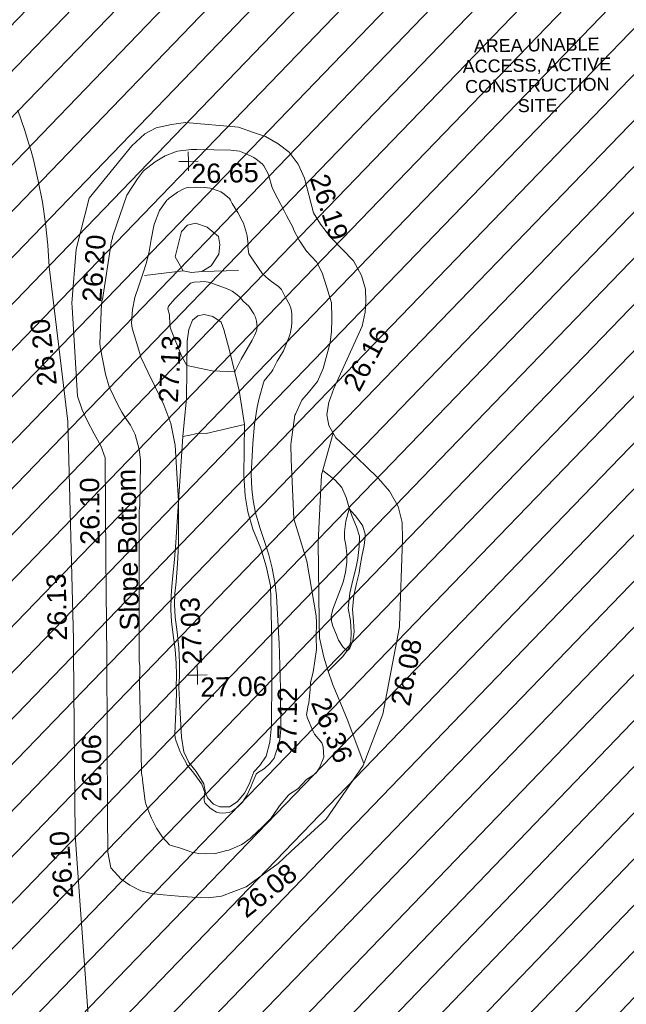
# Model space of a CAD drawing. Header units: millimetres. Extents: x -290717 to 520720, y -103372 to 287762.
# Tile 201 of 256: x -109149 to -97340, y 206356 to 225521. Entities that reach past the tile are written whole.
import ezdxf

# ---------------------------------------------------------------- set-up
doc = ezdxf.new("R2010")
doc.units = ezdxf.units.MM
doc.linetypes.add('IMPORT-UG_ELEC_STREET LIGHTING_QLB2 _2_', pattern=[2700, 1500, -300.0000000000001, 0, -250, 150, -300.0000000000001, 0, -200])
for name, color, linetype, lineweight, true_color in [('00_UAV_LEVEL_SPOT', 7, 'Continuous', 9, 0x666666), ('00_UAV_SLOPE_BOTTOM', 30, 'Continuous', 9, 0xff7f00), ('00_UAV_SLOPE_TOP', 40, 'Continuous', 9, 0xffbf00), ('01_DTM_CONTOUR_MJR', 7, 'Continuous', 9, 0x7f3f00), ('01_DTM_CONTOUR_MNR', 7, 'Continuous', 9, 0xa5a552), ('12333-PUM-2D-U-0001-C01 - Rev2_REVIT IMPORT_dwg', 7, 'Continuous', 9, 0x767676), ('PUM-UNABLE TO SURVEY', 190, 'Continuous', 9, 0x7f00ff)]:
    doc.layers.add(name, color=color, linetype=linetype, lineweight=lineweight, true_color=true_color)
doc.layers.add('00_UAV_SURFACE', color=7, linetype='Continuous', lineweight=9)
doc.styles.add('Arial_1', font='arial.ttf', dxfattribs={"height": 250})
doc.styles.add('Swis721 Lt BT_2', font='swissl.ttf', dxfattribs={"height": 375})

# ---------------------------------------------------------------- blocks, each defined once
blk = doc.blocks.new('12333-PUM-2D-U-0001-C01 - Rev2_REVIT IMPORT_dwg_UAV-2077255-Site Location Plan Existing')
at = {"layer": '00_UAV_LEVEL_SPOT', "color": 254, "true_color": 0xcccccc, "flags": 128}
for points in [[(0, -500.0000000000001), (0, 0), (-500.0000000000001, 0)], [(500.0000000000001, 0), (0, 0), (0, 500.0000000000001)]]:
    blk.add_lwpolyline(points, dxfattribs=at)
blk = doc.blocks.new('12333-PUM-2D-U-0001-C01 - Rev2_REVIT IMPORT_dwg_MGS62954_T2_Galway_ITM_3d_Rev1-2077680-Site Location Plan Existing')
at = {"layer": '00_UAV_SLOPE_BOTTOM', "color": 254, "true_color": 0xcccccc}
blk.add_line((533800937.0974312, 725777860.2068632), (533800225.9949999, 725777854.4785001), dxfattribs=at)
at = {"layer": '00_UAV_SLOPE_BOTTOM', "color": 254, "true_color": 0xcccccc, "flags": 128}
blk.add_lwpolyline([(533798057.9949999, 725779320.4785002), (533798903.9950001, 725780322.4785001), (533799160.9949999, 725780550.4785001), (533799383.995, 725780660.4785), (533799679.9949999, 725780725.4785001), (533799954.995, 725780758.4785001), (533800984.9950001, 725780648.4785001), (533801275.9949999, 725780540.4785001), (533801508.9949999, 725780457.4785001), (533801750.9949999, 725780312.4785001), (533801963.9949999, 725780144.4785), (533802131.9950001, 725779905.4785001), (533802162.7126948, 725779837.1887492), (533802252.9949999, 725779636.4785001), (533802415.9949999, 725778953.4785), (533802551.9949999, 725778734.4785001), (533802735.9949999, 725778475.4785001), (533802964.995, 725778236.4785001), (533803178.9949999, 725778007.4785), (533803331.9949999, 725777717.4785001), (533803401.995, 725777455.4785), (533803403.9950001, 725777211.4785002), (533803385.9949999, 725777005.4785001), (533803323.9949999, 725776734.4785002), (533802754.995, 725775529.4785), (533802683.495989, 725775347.2935203), (533802650.9949999, 725775264.4785), (533802608.9949999, 725775017.4785), (533802642.9949999, 725774813.4785001), (533802775.995, 725774569.4785001), (533803053.995, 725774297.4785002), (533803345.9949999, 725774006.4785001), (533803592.995, 725773764.4785), (533803802.995, 725773510.4785001), (533803963.9949999, 725773210.4785), (533804035.9949999, 725772896.4785001), (533804036.9949999, 725772573.4785001), (533803952.9950001, 725770886.4785001), (533803948.9252468, 725770866.9733242), (533803595.9949999, 725769175.4785001), (533803194.995, 725768183.4785), (533802456.9949999, 725767148.4785001), (533801761.1484334, 725766530.5197223), (533801509.995, 725766307.4785001), (533800875.9949999, 725765859.4785001), (533800391.995, 725765688.4785), (533800135.9949999, 725765661.4785), (533799824.9949999, 725765676.4785001), (533799557.9949999, 725765703.4785001), (533799256.9950001, 725765734.4785001), (533799025.9949999, 725765764.4785), (533798823.9949999, 725765817.4785001), (533798612.9949999, 725765932.4785001), (533798445.995, 725766050.4785001), (533798248.9949999, 725766276.4785), (533798193.9949999, 725766580.4785), (533798203.5157662, 725767318.4350377), (533798242.9949999, 725770378.4785001), (533798259.9905573, 725772317.9715034), (533798276.995, 725774258.4785), (533798194.9949999, 725774495.4785), (533798068.9949999, 725774729.4785001), (533797937.9949999, 725774990.4785), (533797844.9950001, 725775203.4785001), (533797757.9949999, 725775467.4785001), (533797687.051192, 725777204.6430954), (533797683.995, 725777279.4785), (533797786.9949999, 725778328.4785001)], close=True, dxfattribs=at)
for points in [[(533799108.1353118, 725777790.879391), (533799862.9949999, 725777868.4785001), (533800023.9949999, 725777838.4785), (533800225.9949999, 725777854.4785001)], [(533799799.9949999, 725774644.4785), (533799935.995, 725774671.4785001), (533800043.995, 725774692.4785001), (533800252.9949999, 725774699.4785001), (533800999.995, 725774859.4785001)], [(533802727.2280462, 725774658.9456934), (533802483.9949999, 725773855.4785), (533802397.9949999, 725772543.4785002), (533802385.9949999, 725771003.4785001), (533802386.995, 725770681.4785), (533802467.995, 725770305.4785001), (533802538.995, 725770051.4785001), (533802635.4475779, 725769761.2595828), (533802650.9949999, 725769714.4785001), (533802748.9949999, 725769466.4785001), (533802898.9950001, 725769089.4785001), (533803211.48032, 725768224.2601397)]]:
    blk.add_lwpolyline(points, dxfattribs=at)
at = {"layer": '00_UAV_SLOPE_TOP', "color": 254, "true_color": 0xcccccc, "flags": 128}
for points in [[(533799862.9949999, 725777868.4785001), (533799707.995, 725778149.4785), (533799841.9949999, 725778637.4785), (533799962.9949999, 725778760.4785), (533800114.9949999, 725778792.4785), (533800339.9949999, 725778710.4785001), (533800558.995, 725778525.4785), (533800581.9949999, 725778373.4785), (533800557.9949999, 725778185.4785001), (533800405.9949999, 725777961.4785), (533800225.9949999, 725777854.4785001)], [(533800999.995, 725774859.4785001), (533800910.9949999, 725775526.4785), (533800740.9949999, 725776280.4785), (533800632.9949999, 725776712.4785001), (533800581.9949999, 725776858.4785001), (533800423.995, 725776975.4785), (533800254.995, 725777015.4785001), (533800128.9949999, 725776988.4785002), (533800022.9949999, 725776906.4785), (533799946.9949999, 725776725.4785001), (533799916.9949999, 725776502.4785001), (533799881.9950001, 725775383.4785001), (533799830.1278, 725774916.0411738), (533799799.9949999, 725774644.4785)], [(533800999.995, 725774859.4785001), (533800971.9949999, 725773873.4785002), (533800992.9949999, 725773469.4785001), (533801035.9949999, 725773156.4785), (533801130.9949999, 725772817.4785001), (533801277.9949999, 725772443.4785), (533801371.9950001, 725772095.4785), (533801450.995, 725771711.4785001), (533801458.9949999, 725770637.4785), (533801445.5912313, 725769925.3492318), (533801427.9949999, 725768990.4785001), (533801384.995, 725768669.4785), (533801311.9949999, 725768399.4785), (533801185.995, 725768219.4785001), (533801066.9949999, 725768095.4785), (533800983.9949999, 725767891.4785002), (533800882.9949999, 725767690.4785001), (533800728.9949999, 725767515.4785002), (533800576.9949999, 725767423.4785001), (533800390.9949999, 725767429.4785002), (533800266.9949999, 725767482.4785), (533800153.9950001, 725767609.4785001), (533800119.995, 725767707.4785002), (533800086.9949999, 725767879.4785), (533799940.9949999, 725768123.4785002), (533799805.9950001, 725768299.4785002), (533799711.9949999, 725768507.4785), (533799665.995, 725768793.4785001)], [(533799799.9949999, 725774644.4785), (533799689.9949999, 725773388.4785001), (533799672.9949999, 725772539.4785001), (533799646.995, 725772173.4785001), (533799616.9949999, 725771819.4785002), (533799586.9949999, 725771593.4785), (533799580.995, 725771382.4785001), (533799587.995, 725771134.4785), (533799620.9949999, 725770839.4785001), (533799647.9949999, 725770533.4785001), (533799653.9950001, 725770241.4785001), (533799648.9950001, 725769990.4785), (533799633.9949999, 725769751.4785001), (533799636.561232, 725769660.9271708), (533799640.9949999, 725769504.4785), (533799665.995, 725768793.4785001)], [(533802508.6498575, 725773936.9204322), (533802740.9949999, 725773752.4785001), (533802877.9949999, 725773603.4785001), (533802954.9949999, 725773401.4785), (533803013.9949999, 725773184.4785001), (533803062.9949999, 725773030.4785001), (533803149.9949999, 725772827.4785001), (533803203.9949999, 725772645.4785001), (533803194.995, 725772446.4785001), (533803163.9949999, 725772215.4785), (533803120.9949999, 725772021.4785001), (533803056.9949999, 725771794.4785), (533802996.995, 725771541.4785001), (533802957.995, 725771250.4785), (533802994.995, 725771001.4785001), (533803009.995, 725770781.4785001), (533802994.995, 725770601.4785), (533802949.9949999, 725770459.4785001), (533802833.9949999, 725770308.4785), (533802544.9736382, 725770033.489205)]]:
    blk.add_lwpolyline(points, dxfattribs=at)
at = {"layer": '00_UAV_SURFACE', "color": 254, "true_color": 0xcccccc, "flags": 128}
blk.add_lwpolyline([(533797978.228904, 725760481.7039409), (533797766.5815, 725763243.6415001), (533797643.7259776, 725765468.3552963), (533797563.5815, 725766919.6415), (533797597.0714408, 725770465.8541154), (533797599.5815001, 725770731.6415), (533797560.5815001, 725774976.6415001), (533797510.8644759, 725775462.7098826), (533797251.5815001, 725777997.6415001), (533797232.6401224, 725778418.6436598), (533797196.0856184, 725778838.4833465), (533797141.9821178, 725779256.424019), (533797070.4245364, 725779671.7324668), (533796981.5384103, 725780083.680098), (533796940.5815, 725780249.6415002), (533796894.3710124, 725780415.7138525), (533796827.6089498, 725780655.644945), (533796697.7338359, 725781056.5614564)], dxfattribs=at)
at = {"layer": '01_DTM_CONTOUR_MJR', "color": 254, "true_color": 0xcccccc, "flags": 128}
blk.add_lwpolyline([(533800068.7235404, 725777649.5352516), (533800184.5847178, 725777650.1727575), (533800274.3488945, 725777654.8648647), (533800372.4903743, 725777633.9662069), (533800675.1469811, 725777518.4432487), (533800771.1003498, 725777476.6044785), (533800804.1125542, 725777458.3766235), (533800905.7132868, 725777384.0923077), (533800949.8805891, 725777346.0792503), (533801024.8653847, 725777254.1153847), (533801073.0454368, 725777210.9224443), (533801123.4170156, 725777159.8884242), (533801219.8615443, 725777013.3825419), (533801251.3558201, 725776942.3796296), (533801268.6766482, 725776867.5621831), (533801282.0828502, 725776748.5778253), (533801275.9837862, 725776696.493573), (533801253.8073955, 725776647.9185292), (533801231.4478523, 725776603.237682), (533801180.0000002, 725776500), (533800957.8260871, 725776134.7826087), (533800830.0000001, 725775890), (533800391.6474015, 725775915.4449552), (533799900.0000001, 725776030.0000001), (533799799.2870823, 725776217.3551195), (533799605.6477901, 725776722.3466852), (533799589.6962701, 725776779.132327), (533799580.8333334, 725776976.1111113), (533799580.0000001, 725777020.0000001), (533799549.9060245, 725777137.2006472), (533799552.9646832, 725777167.7890664), (533799563.0627686, 725777185.9163088), (533799688.6575053, 725777327.4154335), (533800001.6185736, 725777628.7239118)], close=True, dxfattribs=at)
at = {"layer": '01_DTM_CONTOUR_MNR', "color": 254, "true_color": 0xcccccc, "flags": 128}
for points in [[(533802260, 725775460.0000001), (533802124.8168185, 725775312.423703), (533801995.2434667, 725775041.6280687), (533801987.5694712, 725775021.3856409), (533801944.6944689, 725774783.4312587), (533801904.9577551, 725774506.8466014), (533801897.9032259, 725774453.6640294), (533801900.8530897, 725774164.0516907), (533801930.0000002, 725773010.0000001), (533802170.074214, 725772176.3964318), (533802334.4979081, 725771113.6471409), (533802337.3097709, 725770975.5825769), (533802326.5981266, 725770700.1030332), (533802323.6798862, 725770459.3062387), (533802251.6729733, 725770017.3488791), (533802198.3221206, 725769815.8873789), (533802188.093255, 725769688.6812272), (533802156.009956, 725769416.9550586), (533802146.4391646, 725769373.7801567), (533802110, 725769190.0000001), (533802125.8571429, 725769125.1428572), (533802233.0898997, 725768858.7907325), (533802260, 725768810.0000001), (533802401.5413423, 725768636.8557658), (533802422.4104601, 725768558.8466628), (533802430.2330509, 725768357.6059322), (533802347.097151, 725768151.5875444), (533802277.8312674, 725768056.4771508), (533802237.3289682, 725768021.3214287), (533802140.0000001, 725767960.0000002), (533802090.2399958, 725767930.0557622), (533801913.3259178, 725767752.6807564), (533801749.7704083, 725767647.815689), (533801730.7488021, 725767630.7048723), (533801551.3962717, 725767424.9360752), (533801525.194475, 725767387.2814733), (533801377.3868427, 725767184.7883452), (533801348.9617597, 725767149.6488752), (533801172.7899787, 725766987.7011373), (533801144.3485669, 725766962.6676643), (533800970.026181, 725766803.2896985), (533800804.137123, 725766685.531785), (533800758.7344832, 725766664.7852781), (533800550.0000001, 725766583.8157896), (533800515.9577115, 725766573.1683687), (533800336.0716528, 725766529.4091696), (533800295.9482918, 725766522.9082959), (533800087.5769231, 725766515.7692308), (533799963.6578085, 725766525.6686084), (533799822.4859287, 725766556.5126641), (533799760.672754, 725766581.0356662), (533799593.1694185, 725766641.7884065), (533799431.5965934, 725766687.9376887), (533799398.652428, 725766706.5278189), (533799265.721589, 725766853.93519), (533799150.2598789, 725767033.7544904), (533799054.557628, 725767229.3197035), (533799019.2767522, 725767323.6856545), (533798949.6973441, 725767512.3774892), (533798939.6080515, 725767565.5866727), (533798897.8604469, 725767971.8107438), (533798893.2765152, 725768012.2348486), (533798885.4699613, 725768064.0503876), (533798878.7182018, 725768113.5964913), (533798876.3521763, 725768175.3522923), (533798871.7872413, 725769859.0675944), (533798879.9468292, 725770120.8128035), (533798881.0937501, 725770158.9903847), (533798881.0937501, 725770197.752404), (533798877.7432591, 725770241.4645145), (533798873.924543, 725770288.9215376), (533798869.3939394, 725770333.0944744), (533798869.0365449, 725770372.801772), (533798918.0054813, 725773159.6476026), (533798919.8437501, 725773188.064904), (533798923.8828414, 725773220.8283561), (533798927.7066116, 725773270.6375444), (533798933.887481, 725773318.9097584), (533798940.794913, 725773441.0821652), (533798951.7122327, 725773644.0841447), (533798963.3333334, 725774205.4545455), (533798943.4715822, 725774406.528418), (533798867.1100918, 725774703.7677641), (533798782.5103884, 725774882.5469381), (533798708.6721679, 725774995.2077403), (533798616.3782051, 725775144.1195325), (533798541.2621896, 725775285.0123903), (533798464.4869599, 725775449.5612031), (533798383.1339555, 725775639.3379116), (533798311.5475595, 725775884.8514811), (533798216.6227626, 725776418.3586626), (533798212.090838, 725776489.968205), (533798259.2081448, 725777257.1945702), (533798263.4653228, 725777288.5697145), (533798268.6692169, 725777316.9092898), (533798277.1291242, 725777343.8822527), (533798474.5314469, 725778476.4437507), (533798479.6993626, 725778495.1093886), (533798486.1929825, 725778513.5789474), (533798493.1742032, 725778531.9950582), (533798495.1106026, 725778553.8863466), (533798505.5519782, 725778579.3181885), (533798790.0000001, 725779360), (533799000, 725779680.0000002), (533799120, 725779830.0000001), (533799350, 725780000), (533799545.7971016, 725780115.9782611), (533799753.5756474, 725780193.0304408), (533799773.4004638, 725780197.6173574), (533799791.9625475, 725780202.2207558), (533800059.6553621, 725780229.9990834), (533800169.0967149, 725780231.1818199), (533800826.7664664, 725780206.4292449), (533800995.6652048, 725780180.0438598), (533801060.862355, 725780156.5091211), (533801225.1182034, 725780077.4248565), (533801271.050921, 725780053.7865657), (533801316.561086, 725780021.0407239), (533801432.1747094, 725779928.6096512), (533801465.318747, 725779888.6046091), (533801544.9541423, 725779733.2550595), (533801560.5063385, 725779689.0024596), (533801616.3333333, 725779481.9444445), (533801628.8844019, 725779441.5880729), (533801728.3154453, 725779238.0463268), (533801848.4292932, 725779002.7247478), (533801886.976428, 725778916.1572336), (533802014.5079187, 725778667.918552), (533802024.6190476, 725778640.952381), (533802127.7866401, 725778430.9322035), (533802268.2134739, 725778215.0108314), (533802458.0309398, 725778003.5695189), (533802563.8028793, 725777785.822813), (533802646.8640103, 725777515.637537), (533802739.2694277, 725777197.6510963), (533802740.2941178, 725776906.4237001), (533802737.8509063, 725776889.6215258), (533802725.0374331, 725776635.5614974), (533802695.3317962, 725776432.0813183), (533802676.5634676, 725776346.9814242), (533802549, 725775922.4285716), (533802438.064545, 725775671.7888433)], [(533801385.2914937, 725775665.7975696), (533801293.0279012, 725775368.2771086), (533801250.7692308, 725775194.3589745), (533801197.6378976, 725774860), (533801154.5132108, 725774485.3054645), (533801115.4444675, 725773876.764859), (533801122.1131651, 725773605.3354374), (533801146.3304109, 725773375.6144439), (533801186.124185, 725773135.3723285), (533801262.8800671, 725772851.559016), (533801369.1888674, 725772518.2117761), (533801429.755174, 725772314.1188396), (533801489.8517664, 725772052.0592935), (533801547.2647043, 725771738.0571264), (533801563.6878164, 725771516.9452176), (533801596.1782708, 725770684.5198195), (533801599.1604227, 725770597.4787598), (533801613.5847584, 725769714.9244303), (533801603.6054869, 725768905.314397), (533801580.9108783, 725768722.4115336), (533801551.9318184, 725768604.5021647), (533801495.0250445, 725768441.5362345), (533801463.2980195, 725768353.3440813), (533801434.7672414, 725768314.7931036), (533801380.3307912, 725768256.1415635), (533801271.3709312, 725768155.3819079), (533801133.972052, 725768079.1395483), (533801107.7672414, 725768047.7068967), (533801030.8989363, 725767868.1861701), (533801008.9702128, 725767817.5744683), (533800926.7747949, 725767654.0193886), (533800832.0024272, 725767512.5364077), (533800782.7083334, 725767457.7083334), (533800742.3863637, 725767420.9090909), (533800633.1862069, 725767340.2206898), (533800572.2633237, 725767314.2654246), (533800438.4656084, 725767302.7777778), (533800381.5382146, 725767308.714408), (533800322.4492532, 725767324.620835), (533800239.6226415, 725767377.1843252), (533800196.0317879, 725767412.5583948), (533800100.4048585, 725767510.8097167), (533800087.1232341, 725767560.7182103), (533800095.0979661, 725767681.4359024), (533800101.2153784, 725767713.5626007), (533800046.612529, 725767875.2668215), (533799898.7848104, 725768089.0886075), (533799777.8897098, 725768242.9150395), (533799760.2304054, 725768268.7493246), (533799749.3476414, 725768292.8644288), (533799656.5408925, 725768474.7952219), (533799640.3571429, 725768511.5476192), (533799561.2347838, 725768718.3741258), (533799547.8265734, 725768782.0321679), (533799542.522178, 725768861.706275), (533799579.0674546, 725769440.4215114), (533799585.5555555, 725769680.3030304), (533799585.3727577, 725769772.0629064), (533799591.5625001, 725770002.8434068), (533799589.1980655, 725770236.6592344), (533799573.0261605, 725770501.2405434), (533799541.6362591, 725770782.1176914), (533799515.3308243, 725771047.4246762), (533799506.8181819, 725771276.3257576), (533799513.3164914, 725771559.2660558), (533799530.0859498, 725771732.8719666), (533799557.4005359, 725771945.9717613), (533799595.3016592, 725772253.3498528), (533799627.4567509, 725772585.0166938), (533799690.0000002, 725773390.0000001), (533799647.6497194, 725774479.0261186), (533799567.9468599, 725774903.2910631), (533799436.8253968, 725775269.2063494), (533799389.8195514, 725775378.0176563), (533799140.0000001, 725775920.0000001), (533799008.8932034, 725776204.7830151), (533799000.9773035, 725776225.8597414), (533798989.3211969, 725776274.9713244), (533798845.9571323, 725776772.5351073), (533798836.6287625, 725776872.2474917), (533798860.5091519, 725777135.2746773), (533798911.9282005, 725777367.0333662), (533798990.2837338, 725777592.6571167), (533799010.949716, 725777654.5125321), (533799077.8837554, 725777844.9089617), (533799149.4544309, 725778048.4345549), (533799202.7848865, 725778260.4156609), (533799248.1845919, 725778492.5896263), (533799306.5732759, 725778760.1939657), (533799317.728656, 725778804.0001662), (533799403.3351856, 725779021.2925094), (533799419.6063731, 725779050.5904406), (533799568.6920553, 725779251.2936815), (533799585.7467386, 725779267.5888438), (533799612.5806745, 725779291.0321789), (533799747.4597842, 725779386.5294638), (533799775.0764613, 725779403.1522659), (533799915.3611618, 725779473.8874775), (533799949.2105263, 725779483.1578948), (533799994.611921, 725779493.130835), (533800155.4152661, 725779496.6778712), (533800303.25, 725779488.5803572), (533800419.2821665, 725779468.0946018), (533800585.0265296, 725779411.2891394), (533800620.0168069, 725779397.420168), (533800654.2400761, 725779377.6502277), (533800783.3572021, 725779260.8077879), (533800803.2352942, 725779233.5294118), (533800820.2530493, 725779201.3462943), (533800835.5902779, 725779161.9965278), (533800919.7514787, 725779025.459836), (533800941.6753382, 725778987.1054457), (533801026.1125989, 725778826.2230552), (533801049.1678855, 725778778.2965131), (533801107.2396694, 725778584.8760332), (533801117.4239911, 725778529.8919593), (533801130.7120466, 725778356.3349754), (533801127.120671, 725778313.5503248), (533801144.5639582, 725778178.9356395), (533801401.9962397, 725777787.3444338), (533801514.9693314, 725777681.6055939), (533801572.906058, 725777635.8597109), (533801708.9097633, 725777537.2965508), (533801766.5577901, 725777473.9313926), (533801801.6717699, 725777409.6938151), (533801838.011671, 725777329.3128601), (533801920.3559086, 725777183.0715708), (533801951.6678824, 725777087.0983771), (533801958.1690142, 725776994.4148529), (533801959.7142859, 725776831.4550266), (533801950.7192404, 725776747.4558218), (533801920.4769858, 725776608.6243608), (533801902.081947, 725776550.4011788), (533801835.783523, 725776389.938145), (533801782.6733871, 725776280.0241935), (533801691.9562357, 725776130.215424), (533801661.9791667, 725776078.9583335), (533801574.4793975, 725775912.9495537), (533801554.1784523, 725775881.7714126), (533801400, 725775700.0000001), (533801393.1469879, 725775681.040964)], [(533802978.5714286, 725770472.2857145), (533802959.0703014, 725770442.1384833), (533802920.0000001, 725770420.0000001), (533802842.6543536, 725770502.1715039), (533802759.9579832, 725770630.6722691), (533802721.1242372, 725770733.4071351), (533802655.1970804, 725770905.8978101), (533802630.263158, 725771000.0000001), (533802624.0000001, 725771102.6315789), (533802659.8640001, 725771238.896), (533802870.1639345, 725771756.3934426), (533802919.9695818, 725771949.1254753), (533802946.1714287, 725772145.5428573), (533802952.5040387, 725772307.3667207), (533802931.0097426, 725772479.5052193), (533802909.78849, 725772610.0959176), (533802909.0734416, 725772736.8417308), (533802941.0588236, 725772941.6951871), (533803010.0000001, 725773180.0000002), (533803112.3213098, 725773063.9381468), (533803128.1541021, 725773043.6308204), (533803249.8653996, 725772876.8504345), (533803268.1789666, 725772839.294975), (533803314.9549181, 725772684.2127733), (533803315.4871168, 725772639.0012271), (533803286.5684122, 725772463.6331877), (533803238.5247681, 725772251.231442), (533803203.4174021, 725772069.8690991), (533803182.728932, 725771934.5979605), (533803124.522857, 725771724.7521672), (533803070.5822399, 725771491.7068887), (533803043.7500001, 725771219.5454546), (533803053.5023924, 725770992.7236843), (533803067.0454546, 725770786.675532), (533803034.1147637, 725770613.3263351)]]:
    blk.add_lwpolyline(points, close=True, dxfattribs=at)
at = {"xscale": 0.375, "yscale": 0.375, "zscale": 0.375}
for p in [(533800000.0000001, 725780000), (533800000.0000001, 725770000.0000001)]:
    blk.add_blockref('12333-PUM-2D-U-0001-C01 - Rev2_REVIT IMPORT_dwg_UAV-2077255-Site Location Plan Existing', p, dxfattribs=at)
at = {"layer": '00_UAV_LEVEL_SPOT', "char_height": 375, "width": 1495.902363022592, "attachment_point": 1, "line_spacing_factor": 1.005061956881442, "style": 'Swis721 Lt BT_2'}
for s, insert in [('26.65', (533800051.8765643, 725779949.1441548)), ('27.06', (533800051.8765643, 725769949.1441547))]:
    blk.add_mtext(s, dxfattribs=dict(at, insert=insert))
at = {"layer": '00_UAV_SLOPE_BOTTOM', "color": 251, "true_color": 0x666666, "char_height": 375, "attachment_point": 1, "line_spacing_factor": 1.005061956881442, "style": 'Swis721 Lt BT_2'}
for s, insert, width, rotation in [('26.19', (533802709.7466636, 725779744.9596765), 1495.902363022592, 287.2154112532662), ('26.20', (533797881.3959899, 725777315.4979404), 1495.902363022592, 84.98616745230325), ('26.16', (533802917.1434635, 725775613.837136), 1495.902363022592, 61.211266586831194), ('Slope Bottom', (533798508.091367, 725770888.4341323), 3685.143599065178, 90.36518960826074), ('26.10', (533797766.9705997, 725772572.3013799), 1495.902363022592, 89.4979364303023), ('26.08', (533803750.6337332, 725769380.984811), 1495.902363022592, 78.21432804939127), ('26.36', (533802543.1615238, 725769561.520473), 1495.902363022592, 291.0092821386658), ('26.06', (533797711.552482, 725767574.8029206), 1495.902363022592, 89.26083795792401), ('26.08', (533800639.5028381, 725765535.8375903), 1495.902363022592, 37.38182850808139)]:
    blk.add_mtext(s, dxfattribs=dict(at, insert=insert, width=width, rotation=rotation))
at = {"layer": '00_UAV_SLOPE_TOP', "color": 251, "true_color": 0x666666, "char_height": 375, "width": 1495.902363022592, "attachment_point": 1, "line_spacing_factor": 1.005061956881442, "style": 'Swis721 Lt BT_2'}
for s, insert, rotation in [('27.13', (533799335.8355102, 725775324.4024603), 85.89541712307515), ('27.03', (533799719.6052595, 725770202.1151725), 91.3812978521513), ('27.12', (533801525.758137, 725768429.3546146), 88.4987530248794)]:
    blk.add_mtext(s, dxfattribs=dict(at, insert=insert, rotation=rotation))
at = {"layer": '00_UAV_SURFACE', "color": 251, "true_color": 0x666666, "char_height": 375, "width": 1495.902363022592, "attachment_point": 1, "line_spacing_factor": 1.005061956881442, "style": 'Swis721 Lt BT_2'}
for s, insert, rotation in [('26.20', (533796992.7669862, 725775661.0211424), 95.84013217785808), ('26.13', (533797100.7875866, 725770713.7547015), 90.24263388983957), ('26.10', (533797135.4650058, 725765690.668474), 93.16083828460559)]:
    blk.add_mtext(s, dxfattribs=dict(at, insert=insert, rotation=rotation))
blk = doc.blocks.new('12333-PUM-2D-U-0001-C01 - Rev2_REVIT IMPORT_dwg-1620468-Site Location Plan Existing')
at = {"layer": 'PUM-UNABLE TO SURVEY', "true_color": 0xffffd4}
h = blk.add_hatch(dxfattribs=at)
h.set_pattern_fill('FP_12', style=0, pattern_type=2)
h.set_pattern_definition([(45, (-533641079.65, -725615854.3560001), (-441.9417382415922, 441.9417382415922), [])])
h.paths.add_polyline_path([(140970.3501529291, 120250.643821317), (146061.3501528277, 120366.6438213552), (148088.3501528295, 121467.6438213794), (149767.1471665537, 121400.7882925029), (149826.3501528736, 121708.6438213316), (151731.3501528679, 121403.8438213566), (151716.938901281, 121323.140812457), (153551.3057732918, 121250.0899514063), (153560.1501529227, 121480.0438213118), (155503.2501529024, 121480.0438213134), (155503.2501529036, 121172.3567455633), (157605.3501529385, 121088.6438213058), (157065.3501529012, 144482.6438213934), (175086.350152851, 144480.6438212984), (176746.3501528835, 146023.6438213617), (172843.7316528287, 147528.9658213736), (173338.673991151, 175796.3692980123), (140026.0186528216, 176401.9833213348), (140028.2829734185, 176531.7061614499), (138356.741365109, 176568.5343297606), (138112.5926718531, 163525.9954559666), (137857.9316529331, 148319.2853214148), (137827.9418640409, 148319.8087951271), (137797.2156320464, 146678.3983150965), (130049.3501528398, 146808.6438212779), (127301.3501529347, 145010.6438213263), (126845.3501529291, 124909.6438213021), (140019.3501529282, 124510.6438213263), (140924.4375823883, 120456.3089638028)])
h.paths.add_polyline_path([(142549.2501529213, 122013.4438213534), (141939.6501528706, 128109.4438213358), (145140.0501528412, 128414.2438213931), (145711.5501528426, 122318.2438213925), (143523.3984173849, 122107.3376299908)])
h.paths.add_polyline_path([(156227.1501528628, 122394.4438213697), (156227.150152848, 122799.1296352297), (149501.6245217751, 123012.8231277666), (149504.5046405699, 123177.825023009), (149445.3501529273, 122546.8438213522), (148264.2501528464, 122623.0438213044), (148378.5501528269, 123842.2438212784), (149559.6501529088, 123766.0438214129), (149517.103893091, 123312.217049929), (152873.83384327, 123055.7519301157), (156227.1501528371, 123099.0105069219), (156227.1501528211, 123537.4438213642), (157370.1501528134, 123537.4438213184), (157370.1501528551, 122394.4438213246), (156679.799187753, 122394.4438213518)])
h.paths.add_polyline_path([(135386.450152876, 126509.2438213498), (129290.4501528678, 126661.6438214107), (129366.6501529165, 129404.8438213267), (135462.6501529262, 129252.4438213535)])
h.paths.add_polyline_path([(133748.1501528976, 131005.0438212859), (130700.1501528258, 131309.8438213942), (131385.9501528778, 137405.8438214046), (134395.8501528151, 137101.0438213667), (133774.8328443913, 131256.1750353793)])
h.paths.add_polyline_path([(123791.3501529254, 148495.6438213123), (125962.8758490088, 148831.2361022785), (126057.9078146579, 154829.4881495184), (124252.3501529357, 176312.6438213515), (119637.3501528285, 179332.6438213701), (91445.3501529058, 180677.6438213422), (91482.35015291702, 179887.643821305), (123767.2119867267, 148519.0968936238)])
h.paths.add_polyline_path([(195364.061714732, 187389.5906704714), (138295.3501528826, 199555.6438213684), (100054.3501528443, 198088.6438213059), (99954.35015286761, 197228.6438213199), (107251.4784825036, 197782.5141120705), (122069.3501528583, 198129.6438213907), (132241.3501528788, 197737.6438212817), (136290.3501528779, 198486.6438213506), (136971.651110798, 197569.6615461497), (136433.5006318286, 189862.6526837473), (173568.1456173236, 188304.2714601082), (173572.4321528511, 188602.423821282), (183059.4321529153, 188452.4238212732), (183056.4645273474, 188282.4086663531), (185602.4321528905, 188263.4238213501), (185594.3357990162, 187799.5840185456), (194908.7873000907, 187408.6965781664)])
blk.add_blockref('12333-PUM-2D-U-0001-C01 - Rev2_REVIT IMPORT_dwg_MGS62954_T2_Galway_ITM_3d_Rev1-2077680-Site Location Plan Existing', (-533641079.6498471, -725615854.3561786))
at = {"layer": 'PUM-UNABLE TO SURVEY', "color": 51, "true_color": 0xffff7f, "insert": (165736.7884821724, 166417.6953166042), "char_height": 250, "width": 3428.043514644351, "attachment_point": 2, "line_spacing_factor": 0.9417779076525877, "style": 'Arial_1'}
blk.add_mtext('AREA UNABLE\\PACCESS, ACTIVE\\PCONSTRUCTION\\PSITE', dxfattribs=at)

msp = doc.modelspace()

# ---------------------------------------------------------------- block references
at = {"layer": '12333-PUM-2D-U-0001-C01 - Rev2_REVIT IMPORT_dwg', "color": 254, "linetype": 'IMPORT-UG_ELEC_STREET LIGHTING_QLB2 _2_', "true_color": 0xffd4d4, "rotation": 0.9999999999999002}
msp.add_blockref('12333-PUM-2D-U-0001-C01 - Rev2_REVIT IMPORT_dwg-1620468-Site Location Plan Existing', (-261895.0770586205, 55869.5817132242), dxfattribs=at)

doc.saveas('drawing.dxf')
